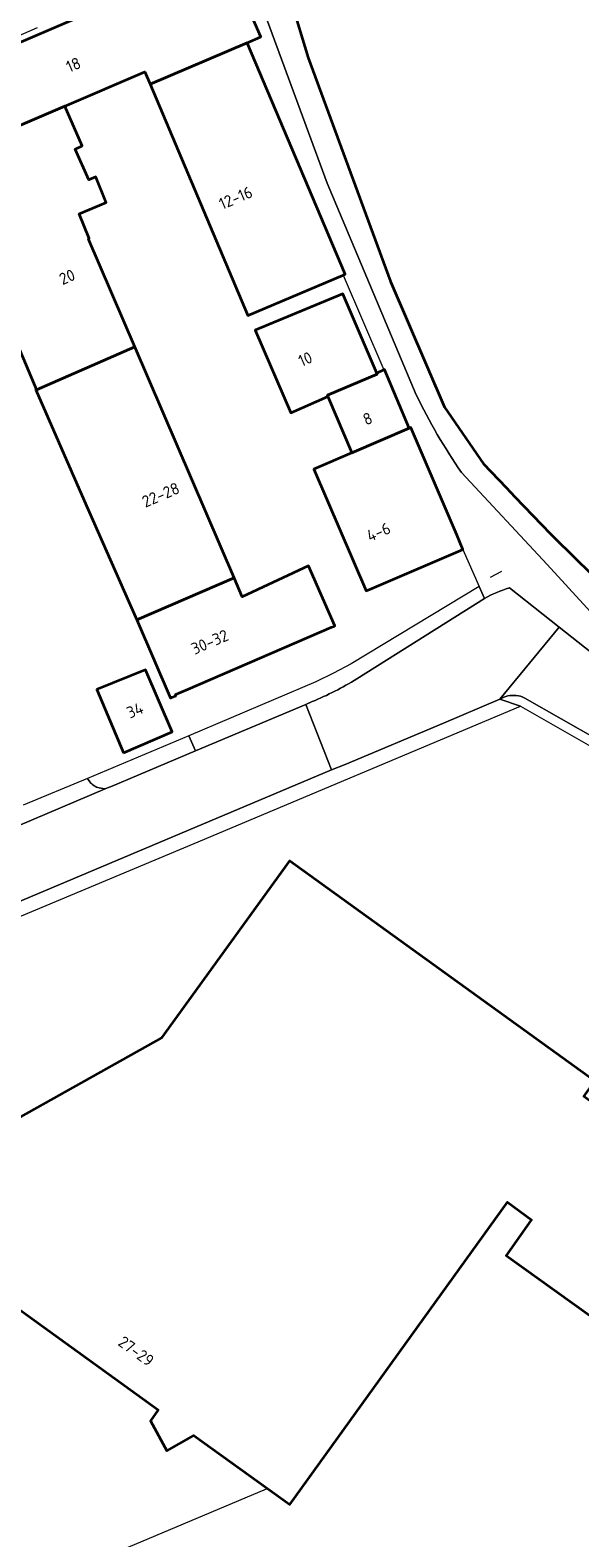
# Model space of a CAD drawing. Extents: x 150256 to 156914, y 461459 to 469481.
# Tile 233 of 256: x 154256 to 154319, y 463717 to 463891. Entities that reach past the tile are written whole.
import ezdxf
from ezdxf.enums import TextEntityAlignment as Align

# ---------------------------------------------------------------- set-up
doc = ezdxf.new("R2010")
doc.units = 0
doc.header["$LTSCALE"] = 0.75
for name, color, linetype, lineweight in [('B-RO-GK-BESCHOEIING-G', 251, 'GK-BESCHOEIING', 35), ('B-RO-IE-TERREINAFSCHEIDING_KUNSTMATIG_HEKWERK-G', 251, 'IE-TERREINAFSCHEIDING-KUNSTMATIG', 18), ('B-RO-OG-BEBOUWING-GV', 6, 'CONTINUOUS', 35), ('B-RO-OG-BEBOUWING-T18', 1, 'CONTINUOUS', 18), ('B-RO-OG-TERREIN_CULTUURSCHEIDING-GV', 251, 'CONTINUOUS', 18), ('B-RO-OG-WATER-GV', 251, 'CONTINUOUS', 18), ('B-RO-OG-WATER_SLOOT-GV', 251, 'CONTINUOUS', 18), ('B-RO-VH-VERHARDING_BETONSTRAATSTEEN-GV', 251, 'CONTINUOUS', 18), ('B-RO-VH-VERHARDING_STRAATBAKSTEEN-GV', 251, 'CONTINUOUS', 18), ('B-RO-VH-VERHARDING_TEGEL-GV', 251, 'CONTINUOUS', 18)]:
    doc.layers.add(name, color=color, linetype=linetype, lineweight=lineweight)
doc.styles.add('NLCS-ISO-M200-T18', font='NLCS-ISO.ttf', dxfattribs={"height": 360})
doc.linetypes.add('GK-BESCHOEIING', pattern='A,30,-5,[1,NLCS.SHX,S=1,R=0,X=0,Y=0],-5', length=40)
doc.linetypes.add('IE-TERREINAFSCHEIDING-KUNSTMATIG', pattern='A,4,[82,NLCS.SHX,S=0.75,R=90,X=0,Y=0],4,-2', length=10)

msp = doc.modelspace()

# ---------------------------------------------------------------- linework, layer by layer
at = {"layer": 'B-RO-GK-BESCHOEIING-G'}
for points in [[(154272.089, 464000), (154272.312, 463972.512), (154272.73, 463963.856), (154273.108, 463953.857), (154273.318, 463949.483), (154274.898, 463936.959), (154277.175, 463924.136), (154279.14, 463915.855), (154281.25, 463908.772), (154284.059, 463900.593), (154287.977, 463887.625), (154297.504, 463861.743), (154303.764, 463847.234), (154308.259, 463840.657)], [(154308.259, 463840.657), (154310.89, 463837.941)]]:
    msp.add_lwpolyline(points, dxfattribs=at)
msp.add_lwpolyline([(154310.89, 463837.941, 0.0430075), (154346.174, 463806.238)], format="xyb", dxfattribs=at)
at = {"layer": 'B-RO-IE-TERREINAFSCHEIDING_KUNSTMATIG_HEKWERK-G'}
for points in [[(154309.07, 463827.555), (154310.402, 463828.283)], [(154283.127, 463722.148), (154245.434, 463706.252)]]:
    msp.add_lwpolyline(points, dxfattribs=at)
at = {"layer": 'B-RO-OG-BEBOUWING-GV'}
for points in [[(154242.019, 463884.002), (154245.314, 463875.815), (154259.83, 463882.026), (154269.092, 463886.001), (154269.704, 463884.558), (154280.94, 463889.351), (154282.524, 463890.056), (154278.35, 463899.558), (154242.363, 463884.149)], [(154280.94, 463889.351), (154269.704, 463884.558), (154281.034, 463857.822), (154292.059, 463862.494), (154292.281, 463862.588)], [(154256.571, 463849.248), (154267.945, 463854.212), (154262.584, 463866.647), (154262.665, 463866.728), (154261.503, 463869.593), (154264.639, 463870.89), (154263.45, 463873.836), (154262.612, 463873.512), (154261.045, 463877.053), (154261.856, 463877.431), (154259.83, 463882.026), (154245.314, 463875.815), (154248.611, 463867.623), (154248.773, 463867.65), (154249.746, 463865.298), (154255.338, 463852.162)], [(154290.275, 463848.461), (154290.217, 463848.598), (154295.972, 463851.05), (154295.924, 463851.163), (154292.007, 463860.326), (154281.844, 463856.111), (154286.005, 463846.584)], [(154268.162, 463822.641), (154279.423, 463827.487), (154267.945, 463854.212), (154256.571, 463849.248), (154256.508, 463849.22), (154262.071, 463836.42), (154267.264, 463824.728)], [(154293.055, 463841.936), (154299.678, 463844.782), (154296.816, 463851.568), (154296.743, 463851.535), (154295.924, 463851.163), (154295.972, 463851.05), (154290.217, 463848.598), (154290.275, 463848.461)], [(154293.055, 463841.936), (154288.667, 463840.051), (154294.713, 463825.978), (154295.371, 463826.261), (154305.899, 463830.783), (154305.172, 463832.475), (154299.853, 463844.857), (154299.678, 463844.782)], [(154279.423, 463827.487), (154268.162, 463822.641), (154272.053, 463813.599), (154272.263, 463813.682), (154272.697, 463813.853), (154272.638, 463814), (154274.096, 463814.633), (154290.674, 463821.799), (154290.951, 463821.88), (154291.075, 463821.931), (154288.047, 463828.892), (154280.368, 463825.286)], [(154266.646, 463807.275), (154272.27, 463809.674), (154269.197, 463816.878), (154263.536, 463814.568)], [(154283.292, 463722.218), (154285.86, 463720.366), (154311.041, 463755.308), (154313.842, 463753.289), (154313.768, 463753.186), (154310.902, 463749.159), (154324.387, 463739.481), (154331.037, 463748.75), (154331.241, 463749.004), (154331.77, 463751.362), (154330.066, 463752.589), (154333.661, 463757.579), (154319.868, 463767.517), (154321.154, 463769.302), (154285.818, 463794.774), (154271.044, 463774.311), (154247.335, 463761.065), (154253.547, 463750.01), (154250.556, 463745.795), (154270.644, 463731.326), (154269.744, 463730.03), (154271.649, 463726.587), (154274.784, 463728.352)]]:
    msp.add_lwpolyline(points, close=True, dxfattribs=at)
at = {"layer": 'B-RO-OG-TERREIN_CULTUURSCHEIDING-GV'}
for points in [[(154256.665, 463891.098), (154245.477, 463886.2), (154244.246, 463888.88), (154240.249, 463888.537), (154242.363, 463884.149), (154278.35, 463899.558), (154282.524, 463890.056), (154280.94, 463889.351)], [(154300.49, 463848.659), (154290.184, 463873.135), (154280.158, 463900.366)], [(154280.94, 463889.351), (154292.281, 463862.588), (154292.059, 463862.494), (154296.743, 463851.535), (154296.816, 463851.568), (154299.678, 463844.782), (154299.853, 463844.857), (154305.172, 463832.475), (154305.899, 463830.783), (154307.786, 463826.48), (154308.398, 463825.105)], [(154311.276, 463826.321), (154317.031, 463821.785), (154340.103, 463803.599), (154369.449, 463781.104), (154372.408, 463778.703), (154373.397, 463778.05), (154373.148, 463780), (154370.479, 463782.64), (154369.437, 463781.555), (154367.012, 463783.417), (154345.462, 463799.966), (154325.673, 463818.085), (154315.625, 463829.053), (154305.731, 463839.675)]]:
    msp.add_lwpolyline(points, dxfattribs=at)
for points in [[(154305.731, 463839.675, -0.0395308), (154300.49, 463848.659)], [(154308.398, 463825.105, -0.0619472), (154311.276, 463826.321)]]:
    msp.add_lwpolyline(points, format="xyb", dxfattribs=at)
at = {"layer": 'B-RO-OG-WATER-GV'}
msp.add_lwpolyline([(154284.059, 463900.593), (154287.977, 463887.625), (154297.504, 463861.743), (154303.764, 463847.234), (154308.259, 463840.657), (154310.89, 463837.941)], dxfattribs=at)
msp.add_lwpolyline([(154310.89, 463837.941, 0.0430075), (154346.174, 463806.238)], format="xyb", dxfattribs=at)
at = {"layer": 'B-RO-OG-WATER_SLOOT-GV'}
for points in [[(154310.89, 463837.941), (154308.259, 463840.657), (154303.764, 463847.234), (154297.504, 463861.743), (154287.977, 463887.625), (154284.059, 463900.593), (154283.616, 463901.882), (154280.158, 463900.366), (154290.184, 463873.135), (154300.49, 463848.659)], [(154305.731, 463839.675), (154315.625, 463829.053), (154325.673, 463818.085), (154345.462, 463799.966), (154345.712, 463800.291), (154345.992, 463800.731), (154346.232, 463801.194), (154346.43, 463801.676), (154346.584, 463802.174), (154346.694, 463802.684), (154346.757, 463803.201), (154346.774, 463803.722), (154346.745, 463804.243), (154346.67, 463804.759), (154346.549, 463805.266), (154346.383, 463805.76), (154346.238, 463806.193), (154346.174, 463806.238)]]:
    msp.add_lwpolyline(points, dxfattribs=at)
for points in [[(154300.49, 463848.659, 0.0395308), (154305.731, 463839.675)], [(154346.174, 463806.238, -0.0430075), (154310.89, 463837.941)]]:
    msp.add_lwpolyline(points, format="xyb", dxfattribs=at)
at = {"layer": 'B-RO-VH-VERHARDING_BETONSTRAATSTEEN-GV'}
for points in [[(154307.786, 463826.48), (154292.953, 463817.547), (154290.932, 463816.475), (154288.873, 463815.479), (154274.179, 463809.246), (154274.946, 463807.482), (154287.714, 463812.865), (154288.458, 463813.179)], [(154288.458, 463813.179), (154287.714, 463812.865), (154290.707, 463805.282), (154292.257, 463805.934), (154303.66, 463810.712), (154310.172, 463813.466), (154317.031, 463821.785), (154311.276, 463826.321)], [(154293.609, 463815.801), (154308.398, 463825.105), (154307.786, 463826.48)], [(154308.398, 463825.105), (154293.609, 463815.801)], [(154216.204, 463774.027), (154223.097, 463776.916), (154243.446, 463785.394), (154255.871, 463790.631), (154290.707, 463805.282), (154287.714, 463812.865), (154274.946, 463807.482), (154265.115, 463803.34), (154264.969, 463803.278), (154264.509, 463803.083), (154254.434, 463798.827), (154253.918, 463798.609), (154252.761, 463798.128), (154246.861, 463795.65), (154246.392, 463795.457), (154241.472, 463793.433), (154240.96, 463793.222), (154240.611, 463793.056), (154225.094, 463786.572), (154216.465, 463782.932), (154209.722, 463780.078), (154213.732, 463771.689)], [(154254.434, 463798.827), (154264.509, 463803.083), (154263.999, 463803.181), (154263.837, 463803.212), (154263.679, 463803.256), (154263.525, 463803.313), (154263.376, 463803.382), (154263.234, 463803.464), (154263.098, 463803.557), (154262.971, 463803.661), (154262.853, 463803.774), (154262.745, 463803.898), (154262.647, 463804.03), (154262.56, 463804.169), (154262.472, 463804.31), (154255.037, 463801.225)]]:
    msp.add_lwpolyline(points, dxfattribs=at)
for points in [[(154311.276, 463826.321, 0.0619472), (154308.398, 463825.105)], [(154288.458, 463813.179, 0.0395379), (154293.609, 463815.801)], [(154293.609, 463815.801, -0.0395379), (154288.458, 463813.179)]]:
    msp.add_lwpolyline(points, format="xyb", dxfattribs=at)
at = {"layer": 'B-RO-VH-VERHARDING_STRAATBAKSTEEN-GV'}
for points in [[(154323.064, 463807.763), (154327.057, 463804.882), (154343.581, 463792.855), (154351.36, 463786.984), (154351.443, 463786.925), (154367.829, 463775.254), (154376.763, 463768.954), (154391.813, 463758.303), (154404.508, 463749.284), (154405.169, 463748.805), (154409.234, 463754.34), (154383.21, 463771.311), (154373.397, 463778.05), (154372.408, 463778.703), (154369.449, 463781.104), (154340.103, 463803.599), (154317.031, 463821.785), (154310.172, 463813.466)], [(154310.172, 463813.466), (154312.541, 463812.659), (154320.916, 463807.879), (154326.206, 463803.924), (154342.8, 463791.806), (154343.581, 463792.855), (154327.057, 463804.882), (154323.064, 463807.763)], [(154322.061, 463808.429), (154321.458, 463808.788), (154313.039, 463813.593)], [(154313.039, 463813.593), (154321.458, 463808.788), (154322.061, 463808.429)]]:
    msp.add_lwpolyline(points, dxfattribs=at)
for points in [[(154312.071, 463813.888, 0.1759688), (154310.172, 463813.466)], [(154310.172, 463813.466, -0.1759688), (154312.071, 463813.888)], [(154313.039, 463813.593, 0.1166097), (154312.071, 463813.888)], [(154312.071, 463813.888, -0.1166097), (154313.039, 463813.593)]]:
    msp.add_lwpolyline(points, format="xyb", dxfattribs=at)
at = {"layer": 'B-RO-VH-VERHARDING_TEGEL-GV'}
msp.add_lwpolyline([(154212.934, 463770.333), (154214.045, 463768.46), (154216.079, 463764.287), (154217.353, 463764.908), (154220.637, 463774.073), (154223.427, 463775.279), (154274.809, 463796.765), (154312.541, 463812.659), (154310.172, 463813.466), (154303.66, 463810.712), (154292.257, 463805.934), (154290.707, 463805.282), (154255.871, 463790.631), (154243.446, 463785.394), (154223.097, 463776.916), (154216.204, 463774.027)], dxfattribs=at)
msp.add_lwpolyline([(154262.472, 463804.31), (154262.56, 463804.169), (154262.647, 463804.03), (154262.745, 463803.898), (154262.853, 463803.774), (154262.971, 463803.661), (154263.098, 463803.557), (154263.234, 463803.464), (154263.376, 463803.382), (154263.525, 463803.313), (154263.679, 463803.256), (154263.837, 463803.212), (154263.999, 463803.181), (154264.509, 463803.083), (154264.969, 463803.278), (154265.115, 463803.34), (154274.946, 463807.482), (154274.179, 463809.246), (154262.485, 463804.315)], close=True, dxfattribs=at)

# ---------------------------------------------------------------- texts
at = {"layer": 'B-RO-OG-BEBOUWING-T18', "style": 'NLCS-ISO-M200-T18'}
for s, rotation, p in [('18', 23.2, (154260.839, 463886.812)), ('12-16', 23, (154279.613, 463871.426)), ('20', 23.3, (154260.109, 463862.284)), ('10', 23.6, (154287.662, 463852.785)), ('8', 22.9, (154294.868, 463845.895)), ('22-28', 23.3, (154270.944, 463837.093)), ('4-6', 23.3, (154296.135, 463832.802)), ('30-32', 23.4, (154276.61, 463820.078)), ('34', 23.1, (154267.96, 463812.184)), ('27-29', 324.2, (154268.1, 463738.088))]:
    msp.add_text(s, height=1.35, rotation=rotation, dxfattribs=at).set_placement(p, align=Align.MIDDLE)

doc.saveas('drawing.dxf')
